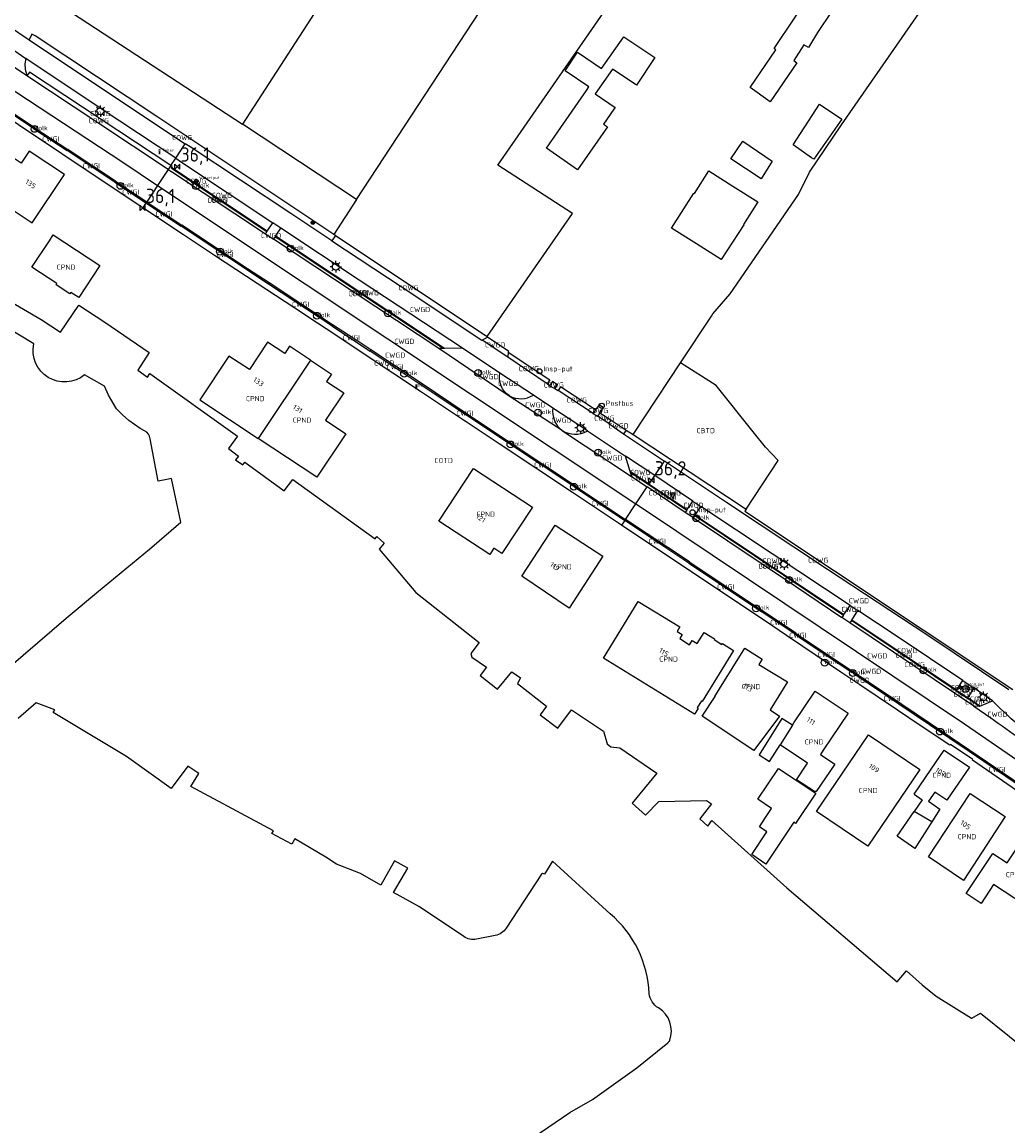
# Model space of a CAD drawing. Extents: x 163074 to 167167, y 441438 to 444019.
# Tile 41 of 49: x 165682 to 165855, y 441995 to 442188. Entities that reach past the tile are written whole.
import ezdxf
from ezdxf.enums import TextEntityAlignment as Align

# ---------------------------------------------------------------- set-up
doc = ezdxf.new("R2010")
doc.units = 0
doc.header["$LTSCALE"] = 4
doc.layers.get('0').update_dxf_attribs({"linetype": 'CONTINUOUS'})
for name, color, linetype in [('CBTD', 7, 'CONTINUOUS'), ('COTD', 7, 'CONTINUOUS'), ('COWG', 7, 'CONTINUOUS'), ('CPND', 7, 'CONTINUOUS'), ('CWGD', 7, 'CONTINUOUS'), ('CWGI', 7, 'CONTINUOUS'), ('G_BTD', 3, 'CONTINUOUS'), ('G_OTD', 32, 'CONTINUOUS'), ('G_OWG', 6, 'CONTINUOUS'), ('G_PND', 1, 'CONTINUOUS'), ('G_WGD', 7, 'CONTINUOUS'), ('G_WGI', 1, 'CONTINUOUS'), ('G_WTD', 5, 'CONTINUOUS'), ('NAR', 7, 'CONTINUOUS'), ('PPALHM', 10, 'CONTINUOUS'), ('PVGO', 102, 'CONTINUOUS')]:
    doc.layers.add(name, color=color, linetype=linetype)
for name, color, linetype, true_color in [('PBRD', 7, 'CONTINUOUS', 0xbd2877), ('PPAL', 7, 'CONTINUOUS', 0xbd2877), ('PPUT', 7, 'CONTINUOUS', 0xbd2877), ('PSTM', 7, 'CONTINUOUS', 0xde7233)]:
    doc.layers.add(name, color=color, linetype=linetype, true_color=true_color)
doc.styles.add('ISO', font='ISO')
doc.styles.get("Standard").update_dxf_attribs({"font": 'ISO'})

# ---------------------------------------------------------------- blocks, each defined once
blk = doc.blocks.new('lichtmast')
at = {"color": 0}
for p, q in [((-0.6, 0), (-1, 0)), ((-0.71, 0.71), (-0.42, 0.42)), ((0, 0.6), (0, 1)), ((0.42, 0.42), (0.71, 0.71)), ((0.6, 0), (1, 0)), ((-0.42, -0.42), (-0.71, -0.71)), ((0, -0.6), (0, -1)), ((0.42, -0.42), (0.71, -0.71))]:
    blk.add_line(p, q, dxfattribs=at)
blk.add_circle((0, 0), 0.6, dxfattribs=at)
blk = doc.blocks.new('boom')
at = {"color": 0}
for radius in [0.315, 0.225, 0.135]:
    blk.add_circle((0, 0), radius, dxfattribs=at)
blk = doc.blocks.new('kolk')
at = {"color": 0}
blk.add_circle((0, 0), 0.6, dxfattribs=at)
at = {"color": 0, "linetype": 'Continuous', "style": 'ISO'}
blk.add_attdef('KOLK', (-0.04, -0.26), '', height=0.8, dxfattribs=at)
blk = doc.blocks.new('waterleidingput')
at = {"linetype": 'ByBlock', "lineweight": -2}
h = blk.add_hatch(color=0, dxfattribs=at)
h.dxf.hatch_style = 1
edge = h.paths.add_edge_path()
edge.add_spline(control_points=[(0.44, 0), (0.44, 0.04), (0.43, 0.09), (0.36, 0.2), (0.28, 0.26), (0.09, 0.32), (-0.02, 0.33), (-0.22, 0.29), (-0.31, 0.24), (-0.42, 0.12), (-0.44, 0.06), (-0.44, -0.06), (-0.42, -0.12), (-0.33, -0.22), (-0.28, -0.26), (-0.1, -0.33), (0.04, -0.33), (0.27, -0.27), (0.37, -0.2), (0.43, -0.08), (0.44, -0.04), (0.44, 0)], knot_values=[0, 0, 0, 0, 0.380029, 0.380029, 1.118666, 1.118666, 1.857303, 1.857303, 2.59594, 2.59594, 3.13294, 3.13294, 3.66994, 3.66994, 4.20694, 4.20694, 5.079565, 5.079565, 5.952189, 5.952189, 6.283185, 6.283185, 6.283185, 6.283185], degree=3, periodic=0)
edge = h.paths.add_edge_path(flags=16)
edge.add_ellipse((0, 0), major_axis=(0.392, 0), ratio=0.689655, start_angle=0, end_angle=360)
h = blk.add_hatch(color=0, dxfattribs=at)
h.dxf.hatch_style = 1
h.paths.add_polyline_path([(-0.05, -0.09, -0.141608), (-0.09, -0.05), (-0.1, -0.09), (-0.17, 0.17), (-0.22, 0.17), (-0.13, -0.17), (-0.08, -0.17)])
at = {"linetype": 'ByBlock', "lineweight": -2, "true_color": 0x104b6e}
h = blk.add_hatch(color=156, dxfattribs=at)
h.dxf.hatch_style = 1
h.paths.add_polyline_path([(0.1, 0, 1), (-0.1, 0, 1)])
at = {"linetype": 'ByBlock', "lineweight": -2}
h = blk.add_hatch(color=0, dxfattribs=at)
h.dxf.hatch_style = 1
h.paths.add_polyline_path([(0.02, 0.17), (-0.03, 0.17), (-0.05, 0.09, -0.269854), (0.05, 0.09)])
h = blk.add_hatch(color=0, dxfattribs=at)
h.dxf.hatch_style = 1
h.paths.add_polyline_path([(0.23, 0.17), (0.17, 0.17), (0.1, -0.09), (0.09, -0.05, -0.141608), (0.05, -0.09), (0.07, -0.17), (0.12, -0.17)])
at = {"color": 0, "linetype": 'ByBlock', "lineweight": -2}
blk.add_attdef('WATERLEIDINGPUT', (0.5, 0.35), '', height=0.5, dxfattribs=at)
blk = doc.blocks.new('klok')
at = {"color": 0}
blk.add_circle((0, 0), 0.45, dxfattribs=at)
at = {"style": 'ISO'}
blk.add_attdef('KLOK', (0.7, 0), '', height=0.9, dxfattribs=at)
blk = doc.blocks.new('verkeersbord')
at = {"color": 0}
for p, q in [((0.5, 0.32), (-0.5, 0.32)), ((-0.5, 0.32), (0, -0.6)), ((0, -0.6), (0.5, 0.32))]:
    blk.add_line(p, q, dxfattribs=at)
blk = doc.blocks.new('telpaal')
at = {"linetype": 'ByBlock', "lineweight": -2}
h = blk.add_hatch(color=0, dxfattribs=at)
h.dxf.hatch_style = 1
h.paths.add_polyline_path([(0.15, 0.8), (-0.15, 0.8), (-0.15, -0.1), (0, -0.1, -0.414214), (-0.1, 0, -1), (0.1, 0, -0.414214), (0, -0.1), (0.15, -0.1)])
h.paths.add_polyline_path([(0, 0.4), (0, 0.6), (-0.05, 0.6), (-0.05, 0.65, 0.414214), (0, 0.7), (0.05, 0.7), (0.05, 0.4)], flags=16)
at = {"linetype": 'ByBlock', "lineweight": -2, "true_color": 0x681648}
h = blk.add_hatch(color=219, dxfattribs=at)
h.dxf.hatch_style = 1
h.paths.add_polyline_path([(0.1, 0, 1), (-0.1, 0, 1)])
at = {"color": 0, "linetype": 'ByBlock', "lineweight": -2}
blk.add_attdef('TELPAAL', (0.5, 0.35), '', height=0.5, dxfattribs=at)
blk = doc.blocks.new('verkeersbord-pl')
at = {"linetype": 'Continuous'}
blk.add_circle((0, 0), 0.03, dxfattribs=at)
blk = doc.blocks.new('haltepaal')
at = {"linetype": 'ByBlock', "lineweight": -2}
h = blk.add_hatch(color=0, dxfattribs=at)
h.dxf.hatch_style = 1
h.paths.add_polyline_path([(0.15, 0.45), (0.45, 0.45), (0.45, 0.8), (-0.15, 0.8), (-0.15, -0.1), (0, -0.1, -0.414214), (-0.1, 0, -1), (0.1, 0, -0.414214), (0, -0.1), (0.15, -0.1)])
h.paths.add_polyline_path([(0.15, 0.5), (0.15, 0.75), (0.4, 0.75), (0.4, 0.5)], flags=16)
at = {"linetype": 'ByBlock', "lineweight": -2, "true_color": 0x681648}
h = blk.add_hatch(color=219, dxfattribs=at)
h.dxf.hatch_style = 1
h.paths.add_polyline_path([(0.1, 0, 1), (-0.1, 0, 1)])
at = {"color": 0, "linetype": 'ByBlock', "lineweight": -2}
blk.add_attdef('HALTEPAAL', (0.5, 0.35), '', height=0.5, dxfattribs=at)
blk = doc.blocks.new('postbus')
at = {"color": 0}
blk.add_circle((0, 0), 0.45, dxfattribs=at)
at = {"color": 0, "style": 'ISO'}
blk.add_attdef('POSTBUS', (0.7, 0), '', height=0.9, dxfattribs=at)
blk = doc.blocks.new('kilometerpaal')
at = {"color": 0}
for p, q in [((-0.44, 0.44), (0.44, -0.44)), ((-0.44, -0.44), (-0.44, 0.44)), ((0.44, 0.44), (-0.44, -0.44)), ((0.44, -0.44), (0.44, 0.44))]:
    blk.add_line(p, q, dxfattribs=at)
at = {"color": 0, "style": 'ISO'}
blk.add_attdef('KILOMETERPAAL', (0.59, 0.87), '', height=2.5, dxfattribs=at)

msp = doc.modelspace()

# ---------------------------------------------------------------- linework, layer by layer
at = {"layer": 'G_BTD', "linetype": 'Continuous', "transparency": 33554687}
for points in [[(165740.489, 442156.88), (165831.659, 442295.959)], [(165764.823, 442238.608), (165720.494, 442170.096)], [(165808.714, 442102.622), (165814.332, 442111.175), (165812.13, 442113.489), (165809.918, 442116.163), (165803.457, 442124.321), (165797.218, 442128.262)]]:
    msp.add_lwpolyline(points, dxfattribs=at)
at = {"layer": 'G_OTD', "linetype": 'Continuous', "transparency": 33554687}
for points in [[(165764.823, 442238.608), (165739.316, 442254.505), (165724.519, 442249.548), (165691.559, 442198.073), (165694.632, 442196.228), (165690.565, 442189.664), (165720.494, 442170.096)], [(165763.368, 442132.857), (165778.284, 442154.432), (165765.229, 442162.91), (165786.838, 442194.151)], [(165797.218, 442128.262), (165802.637, 442136.459), (165802.897, 442136.83), (165805.931, 442140.376), (165817.902, 442157.758), (165819.835, 442161.646), (165825.401, 442169.973), (165841.857, 442193.705)], [(165813.941, 442183.112), (165813.638, 442183.325), (165817.318, 442188.803), (165819.841, 442192.511), (165823.712, 442189.877), (165821.189, 442186.169), (165819.642, 442183.5), (165818.82, 442184.001), (165817.06, 442181.248), (165817.584, 442180.803), (165812.907, 442174.019), (165809.402, 442176.492), (165813.941, 442183.112)], [(165784.409, 442169.643), (165779.192, 442162.107), (165773.754, 442165.871), (165780.76, 442175.992), (165781.183, 442176.603), (165776.998, 442179.449), (165779.19, 442182.672), (165783.401, 442179.808), (165787.276, 442185.406), (165792.722, 442181.753), (165789.487, 442176.93), (165788.723, 442177.442), (165785.288, 442179.746), (165782.281, 442175.402), (165785.746, 442173.004), (165785.534, 442172.688), (165783.745, 442170.103), (165784.409, 442169.643)], [(165821.559, 442173.563), (165825.45, 442170.944), (165820.546, 442163.93), (165820.164, 442164.198), (165816.958, 442166.445), (165821.559, 442173.563)], [(165740.489, 442156.88), (165720.494, 442170.096)], [(165810.711, 442165.339), (165813.276, 442163.585), (165811.34, 442160.524), (165808.583, 442162.332), (165806.041, 442163.999), (165808.146, 442167.093), (165810.711, 442165.339)], [(165799.67, 442157.934), (165802.191, 442161.9), (165806.398, 442159.226), (165810.759, 442156.453), (165808.233, 442152.504), (165808.332, 442152.441), (165804.325, 442146.386), (165799.997, 442149.13), (165795.664, 442151.877), (165799.552, 442158.009), (165799.67, 442157.934)], [(165740.489, 442156.88), (165736.484, 442150.77)], [(165679.034, 442139.459), (165685.23, 442135.845), (165688.638, 442133.653), (165691.81, 442138.355), (165696.353, 442135.42), (165704.147, 442130.083), (165702.158, 442126.989), (165703.839, 442125.741), (165704.272, 442126.39), (165719.639, 442115.428), (165718.024, 442113.247), (165719.805, 442111.948), (165719.289, 442111.266), (165720.521, 442110.383), (165720.887, 442110.883), (165727.783, 442105.823), (165729.298, 442107.805), (165743.751, 442097.431), (165744.029, 442097.851), (165745.282, 442096.656), (165744.437, 442095.608), (165746.063, 442093.688), (165750.837, 442088.051), (165761.92, 442079.302), (165760.505, 442077.337), (165760.636, 442076.727), (165763.232, 442074.929), (165762.136, 442073.516), (165765.132, 442071.102), (165767.695, 442074.165), (165769.176, 442073.1), (165768.677, 442072.067), (165773.746, 442068.114), (165772.639, 442066.598), (165775.756, 442064.268), (165778.115, 442067.502), (165783.736, 442063.714), (165784.348, 442061.5), (165785.018, 442060.975), (165786.59, 442060.8), (165793.046, 442056.404), (165788.736, 442051.101), (165791.074, 442049.035), (165793.42, 442051.399), (165801.758, 442051.582), (165802.64, 442050.999), (165800.593, 442048.385), (165801.993, 442047.099), (165802.677, 442048.106), (165815.816, 442036.321), (165835.149, 442019.814), (165836.8, 442021.735), (165839.539, 442019.319), (165841.971, 442017.344), (165848.165, 442013.483)], [(165788.907, 442115.692), (165797.218, 442128.262)], [(165816.833, 442064.778), (165814.992, 442065.944), (165810.987, 442059.624), (165812.827, 442058.457), (165814.673, 442061.371)], [(165810.787, 442051.804), (165814.376, 442057.226), (165820.902, 442052.905), (165817.383, 442047.589), (165817.04, 442047.817), (165812.177, 442040.47), (165809.696, 442042.113), (165812.356, 442046.131), (165811.042, 442047), (165812.219, 442048.778), (165813.175, 442050.222), (165810.787, 442051.804)], [(165841.25, 442047.877), (165838.279, 442043.211), (165835.181, 442045.333), (165838.153, 442049.673)], [(165848.165, 442013.483), (165848.233, 442013.44), (165849.747, 442014.314), (165859.905, 442006.182)]]:
    msp.add_lwpolyline(points, dxfattribs=at)
at = {"layer": 'G_OWG', "linetype": 'Continuous', "transparency": 33554687}
for points in [[(165736.484, 442150.77), (165729.494, 442155.427), (165705.646, 442171.286), (165684.155, 442185.557), (165683.607, 442185.841), (165683.099, 442184.86)], [(165707.937, 442162.831), (165683.16, 442179.208), (165682.687, 442178.56)], [(165707.937, 442162.831), (165707.491, 442162.158)], [(165707.937, 442162.831), (165708.788, 442164.112)], [(165708.032, 442162.376), (165708.189, 442162.664), (165707.937, 442162.831)], [(165708.032, 442162.376), (165724.728, 442151.249)], [(165712.472, 442159.77), (165712.723, 442160.155), (165712.331, 442160.437), (165712.075, 442160.025), (165712.472, 442159.77)], [(165755.653, 442130.77), (165726.588, 442150.082), (165726.18, 442150.298)], [(165736.765, 442150.583), (165736.154, 442149.649)], [(165736.765, 442150.583), (165736.484, 442150.77)], [(165736.765, 442150.583), (165762.98, 442133.116)], [(165762.98, 442133.116), (165763.368, 442132.857)], [(165763.368, 442132.857), (165763.467, 442132.791)], [(165767.042, 442130.125), (165774.354, 442125.298), (165773.883, 442124.587)], [(165775.225, 442123.766), (165775.691, 442124.416), (165774.808, 442124.999), (165774.294, 442124.235)], [(165782.349, 442120.021), (165776.206, 442124.076), (165775.766, 442123.424)], [(165782.349, 442120.021), (165781.914, 442119.403)], [(165783.1, 442119.525), (165783.721, 442120.406), (165782.985, 442120.924), (165782.349, 442120.021)], [(165783.1, 442119.525), (165782.668, 442118.91)], [(165783.1, 442119.525), (165785.029, 442118.256)], [(165785.072, 442118.228), (165785.029, 442118.256)], [(165787.697, 442116.49), (165788.907, 442115.692)], [(165788.907, 442115.692), (165808.714, 442102.622)], [(165788.419, 442109.093), (165791.645, 442106.938)], [(165791.705, 442107.028), (165792.691, 442108.506)], [(165791.705, 442107.028), (165791.645, 442106.938)], [(165791.645, 442106.938), (165798.34, 442102.464)], [(165808.714, 442102.622), (165808.509, 442102.31), (165855.412, 442071.039)], [(165799.747, 442101.523), (165825.75, 442084.076)], [(165845.525, 442070.81), (165827.182, 442083.147)], [(165845.582, 442070.901), (165846.663, 442072.621)], [(165846.646, 442071.409), (165846.397, 442071.036), (165845.972, 442071.289), (165846.245, 442071.69), (165846.646, 442071.409)], [(165845.525, 442070.81), (165845.582, 442070.901)], [(165845.525, 442070.81), (165847.477, 442069.497)], [(165847.53, 442069.576), (165848.671, 442071.27)], [(165847.477, 442069.497), (165847.53, 442069.576)], [(165849.57, 442068.089), (165847.477, 442069.497)]]:
    msp.add_lwpolyline(points, dxfattribs=at)
at = {"layer": 'G_PND', "linetype": 'Continuous', "transparency": 33554687}
for points in [[(165672.568, 442158.455), (165674.887, 442161.933), (165676.709, 442160.718), (165675.172, 442158.413), (165683.634, 442152.771), (165689.283, 442161.252), (165683.122, 442165.36), (165681.702, 442163.23), (165679.422, 442164.75), (165677.952, 442162.545), (165676.113, 442163.772), (165676.557, 442164.437), (165670.733, 442168.321), (165666.744, 442162.339), (165672.568, 442158.455)], [(165695.512, 442145.335), (165691.799, 442139.692), (165690.412, 442140.604), (165690.258, 442140.37), (165687.846, 442141.957), (165687.98, 442142.16), (165683.617, 442145.031), (165686.663, 442149.66), (165687.35, 442150.705), (165695.512, 442145.335)], [(165732.414, 442128.733), (165728.745, 442131.174), (165727.887, 442129.889), (165724.889, 442131.877), (165721.69, 442127.073), (165718.106, 442129.443), (165713.022, 442121.795), (165723.247, 442115.034)], [(165732.414, 442128.733), (165736.083, 442126.293), (165735.226, 442125.011), (165738.221, 442123.018), (165735.017, 442118.241), (165738.592, 442115.856), (165733.541, 442108.226), (165723.247, 442115.034)], [(165732.414, 442128.733), (165723.247, 442115.034)], [(165771.27, 442103.01), (165765.941, 442094.89), (165764.537, 442095.812), (165763.797, 442094.685), (165754.911, 442100.519), (165760.976, 442109.755), (165771.27, 442103.01)], [(165775.256, 442099.835), (165783.629, 442094.386), (165777.693, 442085.265), (165769.442, 442090.9), (165775.256, 442099.835)], [(165797.093, 442081.998), (165796.618, 442081.223), (165797.518, 442080.671), (165797.079, 442079.955), (165798.807, 442078.896), (165799.253, 442079.624), (165800.145, 442079.077), (165801.349, 442081.042), (165803.168, 442079.927), (165803.084, 442079.791), (165804.467, 442078.944), (165804.555, 442079.089), (165806.502, 442077.896), (165801.03, 442068.966), (165800.875, 442069.061), (165800.122, 442067.832), (165800.286, 442067.732), (165799.678, 442066.741), (165783.735, 442076.511), (165789.827, 442086.451), (165797.093, 442081.998)], [(165800.996, 442066.352), (165803.26, 442069.801), (165803.242, 442069.812), (165804.074, 442071.161), (165808.46, 442078.265), (165811.51, 442076.382), (165810.934, 442075.449), (165815.931, 442072.362), (165812.912, 442067.467), (165814.578, 442066.373), (165810.086, 442060.383), (165800.996, 442066.352)], [(165816.833, 442064.778), (165817.086, 442065.175), (165820.795, 442070.746), (165826.558, 442066.909), (165822.219, 442060.392), (165821.731, 442059.659), (165824.228, 442057.95)], [(165816.833, 442064.778), (165814.673, 442061.371)], [(165821.05, 442049.67), (165830.131, 442063.102), (165839.112, 442057.031), (165830.032, 442043.598), (165821.05, 442049.67)], [(165820.956, 442053.165), (165820.682, 442053.202), (165817.515, 442055.239), (165819.478, 442058.109), (165814.673, 442061.371)], [(165841.131, 442057.087), (165843.415, 442060.424), (165847.817, 442057.411), (165843.864, 442051.636), (165841.754, 442053.08), (165840.649, 442051.466), (165842.657, 442050.087), (165841.25, 442047.877)], [(165824.228, 442057.95), (165820.956, 442053.165)], [(165838.146, 442052.695), (165841.131, 442057.087)], [(165838.146, 442052.695), (165839.56, 442051.727), (165838.153, 442049.673)], [(165847.93, 442052.838), (165854.111, 442048.777), (165846.763, 442037.593), (165840.638, 442041.736), (165847.93, 442052.838)], [(165841.25, 442047.877), (165838.153, 442049.673)], [(165852.067, 442036.89), (165849.875, 442033.56), (165847.275, 442035.282), (165851.948, 442042.339), (165854.448, 442040.699), (165858.56, 442046.931), (165864.383, 442043.099), (165857.81, 442033.111), (165852.067, 442036.89)]]:
    msp.add_lwpolyline(points, dxfattribs=at)
at = {"layer": 'G_WGD', "linetype": 'Continuous', "transparency": 33554687}
for points in [[(165621.422, 442215.272), (165628.062, 442210.85), (165655.879, 442192.143), (165699.501, 442163.42), (165705.621, 442159.339)], [(165703.029, 442155.432), (165696.628, 442159.679), (165673.406, 442175.138), (165660.921, 442183.437), (165660.863, 442183.335), (165654.957, 442187.228), (165654.58, 442187.47), (165654.638, 442187.603), (165634.582, 442200.919), (165618.584, 442211.496)], [(165682.687, 442178.56), (165671.241, 442186.208)], [(165674.982, 442186.793), (165682.527, 442181.573)], [(165679.299, 442187.398), (165683.099, 442184.86)], [(165683.099, 442184.86), (165697.568, 442175.221), (165710.476, 442166.657)], [(165684.021, 442169.513), (165678.759, 442172.998), (165667.364, 442180.619)], [(165708.788, 442164.112), (165695.705, 442172.788), (165682.527, 442181.573)], [(165682.594, 442179.093), (165682.687, 442178.56)], [(165707.491, 442162.158), (165695.13, 442170.298), (165682.687, 442178.56)], [(165684.021, 442169.513), (165689.905, 442165.617)], [(165708.788, 442164.112), (165710.476, 442166.657)], [(165736.154, 442149.649), (165728.931, 442154.415), (165711.3, 442166.11), (165710.476, 442166.657)], [(165698.248, 442160.087), (165694.254, 442162.736), (165689.905, 442165.617)], [(165708.788, 442164.112), (165709.786, 442163.45), (165725.825, 442152.815)], [(165707.491, 442162.158), (165705.621, 442159.339)], [(165707.491, 442162.158), (165708.221, 442161.677), (165724.522, 442150.891)], [(165698.248, 442160.087), (165703.712, 442156.462)], [(165705.621, 442159.339), (165703.712, 442156.462)], [(165705.621, 442159.339), (165731.48, 442142.098), (165789.406, 442103.58)], [(165703.586, 442156.272), (165703.029, 442155.432)], [(165786.891, 442099.809), (165779.157, 442104.966), (165778.27, 442105.528), (165765.452, 442114.07), (165759.671, 442117.931), (165759.193, 442118.238), (165751.87, 442123.109), (165741.802, 442129.813), (165736.51, 442133.373), (165732.272, 442136.103), (165731.186, 442136.828), (165723.082, 442142.156), (165715.608, 442147.076), (165714.857, 442147.56), (165710.172, 442150.693), (165703.029, 442155.432)], [(165703.586, 442156.272), (165703.712, 442156.462)], [(165703.712, 442156.462), (165704.369, 442156.027), (165709.852, 442152.389)], [(165725.152, 442142.264), (165721.37, 442144.748), (165709.852, 442152.389)], [(165724.728, 442151.249), (165724.522, 442150.891)], [(165724.802, 442151.355), (165724.728, 442151.249)], [(165724.802, 442151.355), (165725.825, 442152.815)], [(165727.209, 442151.882), (165725.825, 442152.815)], [(165726.278, 442150.449), (165727.209, 442151.882)], [(165759.033, 442130.853), (165740.952, 442142.744), (165727.209, 442151.882)], [(165724.522, 442150.891), (165725.91, 442149.944)], [(165726.18, 442150.298), (165725.91, 442149.944)], [(165754.889, 442130.752), (165743.849, 442138.091), (165725.91, 442149.944)], [(165726.278, 442150.449), (165726.18, 442150.298)], [(165736.154, 442149.649), (165748.286, 442141.644), (165762.407, 442132.262)], [(165736.284, 442134.953), (165725.152, 442142.264)], [(165742.974, 442130.539), (165740.849, 442131.954), (165736.284, 442134.953)], [(165762.407, 442132.262), (165762.476, 442132.215)], [(165763.467, 442132.791), (165762.476, 442132.215)], [(165766.952, 442129.235), (165762.476, 442132.215)], [(165763.467, 442132.791), (165767.069, 442130.391), (165767.042, 442130.125)], [(165751.585, 442124.799), (165742.974, 442130.539)], [(165755.653, 442130.77), (165754.889, 442130.752)], [(165767.185, 442122.435), (165754.889, 442130.752)], [(165755.849, 442130.775), (165755.653, 442130.77)], [(165759.033, 442130.853), (165755.849, 442130.775)], [(165765.572, 442126.462), (165759.033, 442130.853)], [(165767.042, 442130.125), (165766.952, 442129.235)], [(165773.883, 442124.587), (165766.952, 442129.235)], [(165771.451, 442122.62), (165765.572, 442126.462)], [(165767.407, 442114.258), (165759.653, 442119.423), (165751.585, 442124.799)], [(165774.294, 442124.235), (165773.883, 442124.587)], [(165774.294, 442124.235), (165775.225, 442123.766)], [(165767.236, 442122.504), (165767.185, 442122.435)], [(165776.494, 442116.388), (165767.185, 442122.435)], [(165774.855, 442120.35), (165771.451, 442122.62)], [(165775.225, 442123.766), (165775.766, 442123.424)], [(165781.914, 442119.403), (165775.766, 442123.424)], [(165780.911, 442116.366), (165774.855, 442120.35)], [(165781.914, 442119.403), (165782.668, 442118.91)], [(165784.643, 442117.619), (165782.668, 442118.91)], [(165784.643, 442117.619), (165785.072, 442118.228)], [(165785.072, 442118.228), (165787.697, 442116.49)], [(165776.494, 442116.388), (165776.564, 442116.342)], [(165776.564, 442116.342), (165788.627, 442108.375)], [(165780.798, 442116.269), (165780.911, 442116.366)], [(165780.911, 442116.366), (165787.597, 442111.928)], [(165784.643, 442117.619), (165787.244, 442115.804)], [(165787.697, 442116.49), (165787.244, 442115.804)], [(165778.837, 442106.645), (165767.407, 442114.258)], [(165787.244, 442115.804), (165794.384, 442111.045)], [(165792.691, 442108.506), (165787.597, 442111.928)], [(165788.372, 442109.253), (165787.597, 442111.928)], [(165792.691, 442108.506), (165794.384, 442111.045)], [(165854.703, 442070.988), (165840.382, 442080.593), (165822.945, 442092.091), (165805.28, 442103.781), (165794.384, 442111.045)], [(165788.372, 442109.253), (165788.419, 442109.093)], [(165788.419, 442109.093), (165788.627, 442108.375)], [(165799.381, 442104.012), (165792.691, 442108.506)], [(165778.837, 442106.645), (165787.579, 442100.84)], [(165788.627, 442108.375), (165791.374, 442106.532)], [(165789.406, 442103.58), (165791.374, 442106.532)], [(165798.059, 442102.047), (165791.374, 442106.532)], [(165787.579, 442100.84), (165789.406, 442103.58)], [(165789.406, 442103.58), (165790.204, 442103.05), (165846.99, 442065.051), (165872.012, 442047.827)], [(165798.403, 442102.557), (165799.381, 442104.012)], [(165799.381, 442104.012), (165800.79, 442103.102)], [(165799.804, 442101.609), (165800.79, 442103.102)], [(165826.918, 442085.782), (165813.265, 442094.835), (165800.79, 442103.102)], [(165787.579, 442100.84), (165787.446, 442100.641)], [(165798.823, 442093.374), (165798.793, 442093.394), (165787.579, 442100.84)], [(165798.34, 442102.464), (165798.059, 442102.047)], [(165799.477, 442101.114), (165798.059, 442102.047)], [(165798.34, 442102.464), (165798.403, 442102.557)], [(165799.747, 442101.523), (165799.477, 442101.114)], [(165799.477, 442101.114), (165817.361, 442089.14), (165825.48, 442083.683)], [(165799.804, 442101.609), (165799.747, 442101.523)], [(165787.446, 442100.641), (165786.891, 442099.809)], [(165864, 442047.921), (165858.345, 442051.813), (165858.251, 442051.888), (165857.02, 442052.692), (165848.338, 442058.672), (165848.425, 442058.807), (165844.497, 442061.405), (165844.413, 442061.309), (165839.18, 442064.756), (165835.239, 442067.406), (165828.649, 442071.839), (165825.325, 442074.074), (165818.659, 442078.587), (165815.769, 442080.512), (165812.115, 442083.029), (165796.905, 442093.13), (165786.891, 442099.809)], [(165798.823, 442093.374), (165811.567, 442084.826)], [(165825.818, 442084.176), (165826.918, 442085.782)], [(165826.918, 442085.782), (165828.299, 442084.866)], [(165817.407, 442080.908), (165811.567, 442084.826)], [(165825.75, 442084.076), (165825.48, 442083.683)], [(165826.9, 442082.713), (165825.48, 442083.683)], [(165825.75, 442084.076), (165825.818, 442084.176)], [(165827.226, 442083.215), (165828.299, 442084.866)], [(165846.663, 442072.621), (165835.167, 442080.351), (165828.299, 442084.866)], [(165827.182, 442083.147), (165826.9, 442082.713)], [(165848.603, 442068.129), (165838.287, 442075.076), (165826.9, 442082.713)], [(165827.226, 442083.215), (165827.182, 442083.147)], [(165817.407, 442080.908), (165817.76, 442080.672), (165818.239, 442080.351)], [(165818.239, 442080.351), (165827.399, 442074.216)], [(165827.696, 442074.017), (165827.399, 442074.216)], [(165827.696, 442074.017), (165835.997, 442068.458), (165840.99, 442065.081)], [(165846.663, 442072.621), (165848.671, 442071.27)], [(165851.877, 442069.04), (165848.671, 442071.27)], [(165849.57, 442068.089), (165848.603, 442068.129)], [(165848.603, 442068.129), (165851.559, 442066.07)], [(165849.623, 442068.111), (165849.57, 442068.089)], [(165849.623, 442068.111), (165851.877, 442069.04)], [(165840.99, 442065.081), (165847.908, 442060.401), (165864.46, 442049.143)]]:
    msp.add_lwpolyline(points, dxfattribs=at)
for points in [[(165682.527, 442181.573, 0.1439555), (165682.594, 442179.093)], [(165767.236, 442122.504, -0.3012404), (165765.572, 442126.462)], [(165767.236, 442122.504, 0.2804301), (165771.451, 442122.62)], [(165774.855, 442120.35, 0.271443), (165776.494, 442116.388)], [(165780.798, 442116.269, -0.2855422), (165776.564, 442116.342)], [(165862.658, 442059.355, -0.0201308), (165851.877, 442069.04)], [(165851.559, 442066.07, -0.010237), (165862.006, 442058.541)]]:
    msp.add_lwpolyline(points, format="xyb", dxfattribs=at)
at = {"layer": 'G_WGI', "linetype": 'Continuous', "transparency": 33554687}
for points in [[(165683.902, 442169.335), (165667.238, 442180.432)], [(165683.902, 442169.335), (165684.021, 442169.513)], [(165683.902, 442169.335), (165689.789, 442165.442)], [(165689.905, 442165.617), (165689.789, 442165.442)], [(165698.129, 442159.908), (165689.789, 442165.442)], [(165724.802, 442151.355), (165708.092, 442162.455), (165708.032, 442162.376)], [(165698.248, 442160.087), (165698.129, 442159.908)], [(165698.129, 442159.908), (165703.586, 442156.272)], [(165703.586, 442156.272), (165704.241, 442155.835), (165709.736, 442152.215)], [(165709.852, 442152.389), (165709.736, 442152.215)], [(165725.029, 442142.077), (165709.736, 442152.215)], [(165755.849, 442130.775), (165726.278, 442150.449)], [(165725.029, 442142.077), (165725.152, 442142.264)], [(165736.166, 442134.771), (165725.029, 442142.077)], [(165736.284, 442134.953), (165736.166, 442134.771)], [(165736.166, 442134.771), (165742.843, 442130.342)], [(165742.974, 442130.539), (165742.843, 442130.342)], [(165751.46, 442124.611), (165742.843, 442130.342)], [(165751.585, 442124.799), (165751.46, 442124.611)], [(165767.278, 442114.065), (165751.46, 442124.611)], [(165767.407, 442114.258), (165767.278, 442114.065)], [(165778.697, 442106.464), (165767.278, 442114.065)], [(165791.705, 442107.028), (165788.372, 442109.253)], [(165778.697, 442106.464), (165778.837, 442106.645)], [(165778.697, 442106.464), (165787.446, 442100.641)], [(165791.705, 442107.028), (165798.403, 442102.557)], [(165799.804, 442101.609), (165825.818, 442084.176)], [(165798.681, 442093.163), (165787.446, 442100.641)], [(165798.681, 442093.163), (165798.823, 442093.374)], [(165798.681, 442093.163), (165811.445, 442084.645)], [(165811.567, 442084.826), (165811.445, 442084.645)], [(165817.282, 442080.722), (165811.445, 442084.645)], [(165845.582, 442070.901), (165827.226, 442083.215)], [(165817.407, 442080.908), (165817.282, 442080.722)], [(165817.282, 442080.722), (165818.105, 442080.151)], [(165818.105, 442080.151), (165818.239, 442080.351)], [(165818.105, 442080.151), (165827.262, 442074.011)], [(165827.565, 442073.823), (165827.262, 442074.011)], [(165827.696, 442074.017), (165827.565, 442073.823)], [(165827.565, 442073.823), (165840.86, 442064.889)], [(165845.582, 442070.901), (165847.53, 442069.576)], [(165849.623, 442068.111), (165847.53, 442069.576)], [(165840.86, 442064.889), (165840.99, 442065.081)], [(165840.86, 442064.889), (165847.791, 442060.227), (165864.333, 442048.962)]]:
    msp.add_lwpolyline(points, dxfattribs=at)
at = {"layer": 'G_WTD', "linetype": 'Continuous', "transparency": 33554687}
for points in [[(165683.931, 442131.587), (165656.326, 442148.217)], [(165703.348, 442116.367), (165702.576, 442116.795), (165700.564, 442118.168), (165699.453, 442119.183), (165698.418, 442120.213), (165697.013, 442122.595), (165696.29, 442124.188), (165692.815, 442126.141)], [(165676.998, 442072.718), (165689.626, 442083.557), (165695.293, 442088.29), (165704.229, 442095.632), (165709.717, 442100.366), (165708.063, 442107.992), (165707.242, 442107.828), (165705.704, 442107.52), (165704.345, 442114.977)], [(165759.241, 442027.761), (165751.525, 442032.947), (165746.962, 442035.504), (165749.455, 442039.728), (165747.097, 442041.031), (165744.716, 442036.785), (165741.178, 442038.795), (165736.955, 442040.469), (165735.081, 442041.671), (165729.671, 442044.904), (165729.14, 442043.96), (165725.642, 442045.789), (165725.897, 442046.261), (165711.461, 442054.053), (165712.837, 442056.334), (165710.91, 442057.592), (165708.001, 442053.7), (165700.188, 442059.317), (165687.344, 442066.99), (165687.6, 442067.461), (165684.354, 442068.689), (165681.169, 442065.989)], [(165784.904, 442031.757), (165774.813, 442040.954), (165773.398, 442038.696), (165773.26, 442038.773)], [(165772.863, 442038.675), (165766.703, 442029.249)], [(165764.767, 442027.946), (165761.489, 442027.306)], [(165767.526, 441989.923), (165777.853, 441996.951), (165781.826, 441999.193), (165789.556, 442004.789), (165795.007, 442009.15)]]:
    msp.add_lwpolyline(points, dxfattribs=at)
for points in [[(165692.815, 442126.141, -0.7066761), (165683.931, 442131.587)], [(165704.345, 442114.977, 0.2245969), (165703.348, 442116.367)], [(165773.26, 442038.773, 0.3932354), (165772.863, 442038.675)], [(165791.754, 442017.777, 0.2063761), (165784.904, 442031.757)], [(165766.703, 442029.249, -0.202397), (165764.767, 442027.946)], [(165761.489, 442027.306, -0.1988024), (165759.241, 442027.761)], [(165793.371, 442015.265, -0.2528505), (165791.754, 442017.777)], [(165795.322, 442009.587, 0.3549573), (165793.371, 442015.265)], [(165795.007, 442009.15, 0.137696), (165795.322, 442009.587)]]:
    msp.add_lwpolyline(points, format="xyb", dxfattribs=at)

# ---------------------------------------------------------------- block references
at = {"layer": 'PBRD', "transparency": 33554687}
msp.add_blockref('verkeersbord', (165795.847, 442105.101), dxfattribs=at)
at = {"layer": 'PPAL', "transparency": 33554687}
for name, p in [('lichtmast', (165695.6, 442172.34)), ('lichtmast', (165736.834, 442145.114)), ('lichtmast', (165779.708, 442116.859)), ('verkeersbord-pl', (165795.847, 442105.101)), ('lichtmast', (165815.362, 442093.022)), ('lichtmast', (165850.291, 442069.682))]:
    msp.add_blockref(name, p, dxfattribs=at)
for name, p, values in [('telpaal', (165705.964, 442164.921), {'TELPAAL': 'Teller'}), ('haltepaal', (165750.943, 442123.71), {'HALTEPAAL': 'H'})]:
    msp.add_blockref(name, p, dxfattribs=at).add_auto_attribs(values)
at = {"layer": 'PPALHM', "transparency": 33554687}
for p, values in [((165709.063, 442162.648), {'KILOMETERPAAL': '36,1'}), ((165703.004, 442155.395), {'KILOMETERPAAL': '36,1'}), ((165792.135, 442107.673), {'KILOMETERPAAL': '36,2'})]:
    msp.add_blockref('kilometerpaal', p, dxfattribs=at).add_auto_attribs(values)
at = {"layer": 'PPUT', "transparency": 33554687}
for name, p, values in [('kolk', (165684.056, 442169.256), {'KOLK': 'Kolk'}), ('waterleidingput', (165712.404, 442160.106), {'WATERLEIDINGPUT': 'WaterLput'}), ('kolk', (165699.116, 442159.268), {'KOLK': 'Kolk'}), ('kolk', (165712.349, 442159.228), {'KOLK': 'Kolk'}), ('kolk', (165716.565, 442147.752), {'KOLK': 'Kolk'}), ('kolk', (165728.909, 442148.289), {'KOLK': 'Kolk'}), ('kolk', (165745.993, 442136.954), {'KOLK': 'Kolk'}), ('kolk', (165733.537, 442136.516), {'KOLK': 'Kolk'}), ('kolk', (165748.806, 442126.37), {'KOLK': 'Kolk'}), ('kolk', (165761.77, 442126.496), {'KOLK': 'Kolk'}), ('klok', (165772.501, 442126.791), {'KLOK': 'Insp-put'}), ('kolk', (165772.245, 442119.538), {'KOLK': 'Kolk'}), ('kolk', (165767.429, 442113.969), {'KOLK': 'Kolk'}), ('kolk', (165782.782, 442112.536), {'KOLK': 'Kolk'}), ('kolk', (165778.538, 442106.549), {'KOLK': 'Kolk'}), ('klok', (165799.338, 442102.09), {'KLOK': 'Insp-put'}), ('kolk', (165799.967, 442101.047), {'KOLK': 'Kolk'}), ('kolk', (165816.244, 442090.222), {'KOLK': 'Kolk'}), ('kolk', (165810.45, 442085.267), {'KOLK': 'Kolk'}), ('kolk', (165822.479, 442075.746), {'KOLK': 'Kolk'}), ('kolk', (165827.402, 442073.922), {'KOLK': 'Kolk'}), ('kolk', (165839.77, 442074.415), {'KOLK': 'Kolk'}), ('waterleidingput', (165846.357, 442071.36), {'WATERLEIDINGPUT': 'WaterLput'}), ('kolk', (165847.14, 442071.155), {'KOLK': 'Kolk'}), ('kolk', (165842.668, 442063.674), {'KOLK': 'Kolk'})]:
    msp.add_blockref(name, p, dxfattribs=at).add_auto_attribs(values)
at = {"layer": 'PSTM', "transparency": 33554687}
msp.add_blockref('postbus', (165783.411, 442120.747), dxfattribs=at).add_auto_attribs({'POSTBUS': 'Postbus'})
at = {"layer": 'PVGO', "transparency": 33554687}
msp.add_blockref('boom', (165732.828, 442152.832), dxfattribs=at)

# ---------------------------------------------------------------- texts
at = {"layer": 'CBTD', "transparency": 33554687, "style": 'ISO'}
msp.add_text('CBTD', height=0.9, dxfattribs=at).set_placement((165801.62, 442116.393), align=Align.MIDDLE_CENTER)
at = {"layer": 'COTD', "transparency": 33554687, "style": 'ISO'}
msp.add_text('COTD', height=0.9, dxfattribs=at).set_placement((165755.724, 442111.151), align=Align.MIDDLE_CENTER)
at = {"layer": 'COWG', "transparency": 33554687, "style": 'ISO'}
for p in [(165695.585, 442171.932), (165695.312, 442170.677), (165709.932, 442167.727), (165712.399, 442160.103), (165716.11, 442156.725), (165716.881, 442157.613), (165749.567, 442141.423), (165740.782, 442140.384), (165742.607, 442140.547), (165770.653, 442127.247), (165774.993, 442124.38), (165779.058, 442121.732), (165782.818, 442119.906), (165783.87, 442118.571), (165790.144, 442109.079), (165793.38, 442105.483), (165795.513, 442105.482), (165812.614, 442092.604), (165813.333, 442093.599), (165821.328, 442093.68), (165836.923, 442077.883), (165838.235, 442075.412), (165846.309, 442071.367), (165847.098, 442071.04), (165849.677, 442069.352)]:
    msp.add_text('COWG', height=0.9, dxfattribs=at).set_placement(p, align=Align.MIDDLE_CENTER)
at = {"layer": 'CPND', "transparency": 33554687, "style": 'ISO'}
for p in [(165689.565, 442145.037), (165722.718, 442122.001), (165730.92, 442118.23), (165763.091, 442101.759), (165776.536, 442092.529), (165795.119, 442076.372), (165809.587, 442071.55), (165820.616, 442061.861), (165842.982, 442056.016), (165830.081, 442053.349), (165847.375, 442045.259), (165855.829, 442038.604)]:
    msp.add_text('CPND', height=0.9, dxfattribs=at).set_placement(p, align=Align.MIDDLE_CENTER)
at = {"layer": 'CWGD', "transparency": 33554687, "style": 'ISO'}
for p in [(165725.496, 442150.565), (165751.586, 442137.601), (165748.84, 442132.035), (165764.727, 442131.41), (165747.232, 442129.614), (165745.304, 442128.234), (165763.542, 442125.855), (165767.01, 442124.666), (165771.785, 442120.915), (165776.349, 442118.233), (165786.345, 442117.216), (165785.258, 442111.618), (165799.499, 442103.304), (165827.156, 442085.072), (165828.473, 442086.599), (165831.668, 442076.934), (165830.586, 442074.236), (165828.597, 442072.644), (165852.732, 442066.702)]:
    msp.add_text('CWGD', height=0.9, dxfattribs=at).set_placement(p, align=Align.MIDDLE_CENTER)
at = {"layer": 'CWGI', "transparency": 33554687, "style": 'ISO'}
for p in [(165686.904, 442167.477), (165694.019, 442162.764), (165700.921, 442158.181), (165716.417, 442156.857), (165706.719, 442154.336), (165717.444, 442147.229), (165741.015, 442140.57), (165730.657, 442138.517), (165739.57, 442132.654), (165747.214, 442127.574), (165759.434, 442119.432), (165773.058, 442110.356), (165790.039, 442108.076), (165795.024, 442104.747), (165783.138, 442103.649), (165793.135, 442097.003), (165812.783, 442092.844), (165805.124, 442089.006), (165814.426, 442082.775), (165817.761, 442080.531), (165822.752, 442077.182), (165836.382, 442077.016), (165834.278, 442069.461), (165846.528, 442070.197), (165848.55, 442068.819), (165852.66, 442057.04)]:
    msp.add_text('CWGI', height=0.9, dxfattribs=at).set_placement(p, align=Align.MIDDLE_CENTER)
at = {"layer": 'NAR', "transparency": 33554687, "style": 'ISO'}
for s, rotation, p in [('135', 326.3, (165683.383, 442159.609)), ('133', 326.5, (165723.295, 442124.948)), ('131', 326.5, (165730.16, 442120.217)), ('121', 326.7, (165762.234, 442101.034)), ('119', 325.7, (165775.22, 442092.589)), ('115', 328.5, (165794.301, 442077.563)), ('113', 328.3, (165808.999, 442071.38)), ('111', 326.3, (165820.056, 442065.51)), ('109', 325.9, (165831.114, 442057.267)), ('107', 325.6, (165842.753, 442056.577)), ('105', 325.9, (165847.145, 442047.318))]:
    msp.add_text(s, height=0.9, rotation=rotation, dxfattribs=at).set_placement(p, align=Align.MIDDLE_CENTER)

doc.saveas('drawing.dxf')
